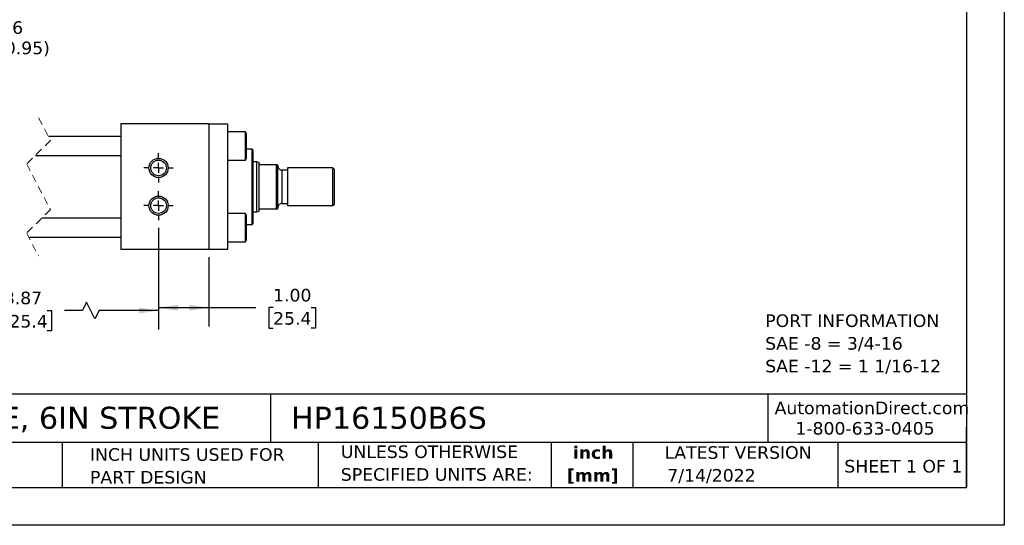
# Model space of a CAD drawing. Header units: inches. Extents: x 0 to 33, y 0 to 25.5.
# Tile 2 of 4: x 13.4 to 33, y 0 to 10.1. Entities that reach past the tile are written whole.
import ezdxf

# ---------------------------------------------------------------- set-up
doc = ezdxf.new("R2010")
doc.units = ezdxf.units.IN
doc.header["$LTSCALE"] = 3
doc.header["$MEASUREMENT"] = 0
for name, pattern in [('SLD-Center', [0.75, 0.6, -0.05, 0.05, -0.05]), ('SLD-Dashed', [0.075, 0.05, -0.025]), ('SLD-Solid', [0])]:
    doc.linetypes.add(name, pattern=pattern)
doc.layers.add('CENTER', color=40, linetype='SLD-Center')
doc.layers.add('DIMENSIONS', color=140, linetype='SLD-Solid', lineweight=25)
doc.layers.add('TEXT', color=140, linetype='SLD-Solid', lineweight=25)
doc.styles.add('SLDTEXTSTYLE0', font='VERDANA.TTF')
doc.styles.add('SLDTEXTSTYLE1', font='VERDANAB.TTF')
doc.dimstyles.new('SLDDIMSTYLE0', dxfattribs={"dimtxt": 0.254883, "dimasz": 0.39, "dimexe": 0, "dimexo": 0.0625, "dimgap": 0.063721, "dimtad": 0, "dimtih": 1, "dimtoh": 1, "dimrnd": 1e-09, "dimzin": 4, "dimdsep": 46, "dimtxsty": 'SLDTEXTSTYLE0', "dimsah": 1, "dimcen": 0.09, "dimadec": 0, "dimazin": 1, "dimtfac": 1, "dimtofl": 0, "dimtmove": 0, "dimatfit": 3, "dimfxl": 0, "dimfrac": 2, "dimtolj": 1, "dimtzin": 12, "dimarcsym": 0})
doc.dimstyles.new('SLDDIMSTYLE1', dxfattribs={"dimtxt": 0.254883, "dimasz": 0.39, "dimexe": 0, "dimexo": 0.0625, "dimgap": 0.063721, "dimtad": 0, "dimtih": 1, "dimtoh": 1, "dimrnd": 1e-09, "dimzin": 12, "dimdsep": 46, "dimtxsty": 'SLDTEXTSTYLE0', "dimsah": 1, "dimcen": 0.09, "dimadec": 0, "dimazin": 3, "dimtfac": 1, "dimtofl": 0, "dimtmove": 0, "dimatfit": 3, "dimfxl": 0, "dimfrac": 2, "dimtolj": 1, "dimtzin": 12, "dimarcsym": 0})
doc.dimstyles.new('SLDDIMSTYLE6', dxfattribs={"dimtxt": 0.254883, "dimasz": 0.39, "dimexe": 0, "dimexo": 0.0625, "dimgap": 0.063721, "dimtad": 0, "dimtih": 1, "dimtoh": 1, "dimrnd": 1e-09, "dimzin": 12, "dimdsep": 46, "dimtxsty": 'SLDTEXTSTYLE0', "dimsah": 1, "dimcen": 0, "dimadec": 0, "dimazin": 3, "dimtfac": 1, "dimtofl": 0, "dimtmove": 0, "dimatfit": 3, "dimfxl": 0, "dimfrac": 2, "dimtolj": 1, "dimtzin": 12, "dimarcsym": 0})

# ---------------------------------------------------------------- blocks, each defined once
blk = doc.blocks.new('SW_NOTE_0')
at = {"layer": 'TEXT', "color": 0, "char_height": 0.25, "attachment_point": 1, "style": 'SLDTEXTSTYLE0'}
for s, insert in [('PORT INFORMATION', (0, 0.318)), ('SAE -8 = 3/4-16', (0, -0.134)), ('SAE -12 = 1 1/16-12', (0, -0.585))]:
    blk.add_mtext(s, dxfattribs=dict(at, insert=insert))
blk = doc.blocks.new('SW_NOTE_0_1')
at = {"layer": 'TEXT', "color": 0, "char_height": 0.25, "attachment_point": 2, "style": 'SLDTEXTSTYLE1'}
for s, insert in [('inch', (0.375, 0.318)), ('[mm]', (0.367, -0.134))]:
    blk.add_mtext(s, dxfattribs=dict(at, insert=insert))
blk = doc.blocks.new('SW_NOTE_0_2')
at = {"layer": 'TEXT', "color": 0, "char_height": 0.25, "attachment_point": 1, "style": 'SLDTEXTSTYLE0'}
for s, insert in [('UNLESS OTHERWISE ', (0, 0.318)), ('SPECIFIED UNITS ARE:', (0, -0.134))]:
    blk.add_mtext(s, dxfattribs=dict(at, insert=insert))
blk = doc.blocks.new('SW_NOTE_0_6')
at = {"layer": 'TEXT', "color": 0, "char_height": 0.25, "attachment_point": 1, "style": 'SLDTEXTSTYLE0'}
for s, insert in [('INCH UNITS USED FOR ', (0, 0.318)), ('PART DESIGN', (0, -0.134))]:
    blk.add_mtext(s, dxfattribs=dict(at, insert=insert))
blk = doc.blocks.new('_D_17')
at = {"layer": 'DIMENSIONS'}
for p, q in [((10.216, 5.92), (10.216, 3.899)), ((16.168, 5.92), (16.168, 3.899)), ((14.734, 4.441), (14.651, 4.274)), ((14.901, 4.107), (14.734, 4.441)), ((10.216, 4.274), (12.636, 4.274)), ((12.981, 4.274), (12.896, 4.274)), ((12.896, 4.274), (12.896, 3.869)), ((13.951, 4.274), (14.036, 4.274)), ((14.036, 4.274), (14.036, 3.869)), ((14.651, 4.274), (14.296, 4.274)), ((14.984, 4.274), (14.901, 4.107)), ((16.168, 4.274), (14.984, 4.274)), ((12.896, 3.869), (12.981, 3.869)), ((14.036, 3.869), (13.951, 3.869))]:
    blk.add_line(p, q, dxfattribs=at)
for points in [[(10.216, 4.274), (10.606, 4.214), (10.606, 4.334)], [(16.168, 4.274), (15.778, 4.334), (15.778, 4.214)]]:
    blk.add_solid(points, dxfattribs=at)
at = {"layer": 'DIMENSIONS', "char_height": 0.25, "attachment_point": 1, "style": 'SLDTEXTSTYLE0'}
for s, insert in [('8.87', (13.087, 4.649)), ('225.4', (12.981, 4.186))]:
    blk.add_mtext(s, dxfattribs=dict(at, insert=insert))
blk = doc.blocks.new('_D_18')
at = {"layer": 'DIMENSIONS'}
for p, q in [((16.168, 5.92), (16.168, 3.956)), ((17.168, 5.336), (17.168, 3.956)), ((16.168, 4.331), (17.168, 4.331)), ((17.168, 4.331), (18.101, 4.331)), ((18.447, 4.331), (18.361, 4.331)), ((18.361, 4.331), (18.361, 3.926)), ((19.204, 4.331), (19.29, 4.331)), ((19.29, 4.331), (19.29, 3.926)), ((18.361, 3.926), (18.447, 3.926)), ((19.29, 3.926), (19.204, 3.926))]:
    blk.add_line(p, q, dxfattribs=at)
for points in [[(16.168, 4.331), (16.558, 4.271), (16.558, 4.391)], [(17.168, 4.331), (16.778, 4.391), (16.778, 4.271)]]:
    blk.add_solid(points, dxfattribs=at)
at = {"layer": 'DIMENSIONS', "char_height": 0.25, "attachment_point": 1, "style": 'SLDTEXTSTYLE0'}
for s, insert in [('1.00', (18.447, 4.705)), ('25.4', (18.447, 4.243))]:
    blk.add_mtext(s, dxfattribs=dict(at, insert=insert))
blk = doc.blocks.new('SW_SYMBOL_HOLE_DEPTH')
at = {"layer": 'DIMENSIONS', "color": 0}
for p, q in [((0, 103.3), (94.5, 103.3)), ((47.2, 103.3), (47.2, 8.9)), ((11.8, 65.6), (47.2, 8.9)), ((82.7, 65.6), (47.2, 8.9))]:
    blk.add_line(p, q, dxfattribs=at)
blk = doc.blocks.new('_D_20')
at = {"layer": 'DIMENSIONS'}
for p, q in [((10.276, 7.292), (11.002, 9.51)), ((11.002, 9.51), (11.658, 9.51))]:
    blk.add_line(p, q, dxfattribs=at)
blk.add_solid([(10.276, 7.292), (10.454, 7.644), (10.34, 7.681)], dxfattribs=at)
at = {"layer": 'DIMENSIONS', "xscale": 0.002688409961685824, "yscale": 0.002688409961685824, "zscale": 0.002688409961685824}
blk.add_blockref('SW_SYMBOL_HOLE_DEPTH', (11.846, 9.342), dxfattribs=at)
at = {"layer": 'DIMENSIONS', "char_height": 0.25, "attachment_point": 1, "style": 'SLDTEXTSTYLE0'}
for s, insert in [('3/8-16', (12.361, 10.03)), ('0.38(0.95)', (12.21, 9.625)), ('X4', (12.717, 9.22))]:
    blk.add_mtext(s, dxfattribs=dict(at, insert=insert))
blk = doc.blocks.new('SW_CENTERMARKSYMBOL_8')
at = {"layer": 'CENTER', "color": 0}
for p, q in [((0, 0.2), (0, 0.291)), ((-0.2, 0), (-0.291, 0)), ((0, 0), (-0.1, 0)), ((0, 0), (0, 0.1)), ((0, 0), (0, -0.1)), ((0, 0), (0.1, 0)), ((0.2, 0), (0.291, 0)), ((0, -0.2), (0, -0.291))]:
    blk.add_line(p, q, dxfattribs=at)
blk = doc.blocks.new('SW_CENTERMARKSYMBOL_9')
at = {"layer": 'CENTER', "color": 0}
for p, q in [((0, 0.2), (0, 0.291)), ((-0.2, 0), (-0.291, 0)), ((0, 0), (-0.1, 0)), ((0, 0), (0, 0.1)), ((0, 0), (0, -0.1)), ((0, 0), (0.1, 0)), ((0.2, 0), (0.291, 0)), ((0, -0.2), (0, -0.291))]:
    blk.add_line(p, q, dxfattribs=at)

msp = doc.modelspace()

# ---------------------------------------------------------------- linework, layer by layer
at = {"color": 7, "linetype": 'SLD-Solid'}
for p, q in [((33, 25.5), (33, 0)), ((33, 0), (0, 0))]:
    msp.add_line(p, q, dxfattribs=at)
at = {"color": 7, "linetype": 'SLD-Dashed', "lineweight": 18}
for p, q in [((13.779, 8.111), (14.015, 7.66)), ((14.015, 7.66), (13.543, 7.187)), ((13.543, 7.187), (14.015, 6.285)), ((14.015, 6.285), (13.543, 5.812)), ((13.543, 5.812), (13.779, 5.361))]:
    msp.add_line(p, q, dxfattribs=at)
for p, q in [((15.418, 7.986), (15.418, 5.486)), ((17.168, 7.986), (15.418, 7.986)), ((17.168, 7.986), (17.168, 5.486)), ((17.168, 7.986), (17.543, 7.986)), ((17.543, 7.986), (17.543, 5.486)), ((15.418, 7.736), (13.975, 7.736)), ((17.895, 7.829), (17.543, 7.829)), ((17.918, 7.789), (17.895, 7.829)), ((17.895, 7.267), (17.895, 7.829)), ((17.918, 7.307), (17.918, 7.789)), ((18.03, 7.485), (17.918, 7.485)), ((18.05, 7.465), (18.03, 7.485)), ((18.03, 6.736), (18.03, 7.485)), ((18.05, 6.006), (18.05, 7.465)), ((13.717, 7.361), (15.418, 7.361)), ((17.543, 7.267), (17.895, 7.267)), ((17.895, 7.267), (17.918, 7.307)), ((18.125, 7.236), (18.05, 7.236)), ((18.169, 7.22), (18.125, 7.236)), ((18.125, 6.236), (18.125, 7.236)), ((18.169, 7.205), (18.169, 7.22)), ((18.169, 6.267), (18.169, 7.205)), ((18.512, 7.173), (18.2, 7.173)), ((18.512, 6.298), (18.512, 7.173)), ((18.512, 7.173), (18.544, 7.173)), ((18.544, 6.298), (18.544, 7.173)), ((18.732, 7.068), (18.624, 7.068)), ((18.624, 7.068), (18.624, 6.404)), ((19.637, 7.111), (18.732, 7.111)), ((18.732, 7.111), (18.732, 6.361)), ((19.669, 7.08), (19.637, 7.111)), ((19.637, 6.361), (19.637, 7.111)), ((19.669, 6.392), (19.669, 7.08)), ((18.03, 5.986), (18.03, 6.736)), ((18.2, 6.298), (18.512, 6.298)), ((18.512, 6.298), (18.544, 6.298)), ((18.624, 6.404), (18.732, 6.404)), ((18.732, 6.361), (19.637, 6.361)), ((19.637, 6.361), (19.669, 6.392)), ((15.418, 6.111), (13.842, 6.111)), ((17.895, 6.204), (17.543, 6.204)), ((17.918, 6.164), (17.895, 6.204)), ((17.895, 5.642), (17.895, 6.204)), ((17.918, 5.923), (17.918, 6.164)), ((18.05, 6.236), (18.125, 6.236)), ((18.125, 6.236), (18.169, 6.252)), ((18.169, 6.252), (18.169, 6.267)), ((17.918, 5.986), (18.03, 5.986)), ((17.918, 5.682), (17.918, 5.923)), ((18.03, 5.986), (18.05, 6.006)), ((13.583, 5.736), (15.418, 5.736)), ((17.543, 5.642), (17.895, 5.642)), ((17.895, 5.642), (17.918, 5.682)), ((17.168, 5.486), (15.418, 5.486)), ((17.543, 5.486), (17.168, 5.486))]:
    msp.add_line(p, q)
for centre, radius in [((16.168, 7.111), 0.191), ((16.168, 7.111), 0.156), ((16.168, 6.361), 0.191), ((16.168, 6.361), 0.156)]:
    msp.add_circle(centre, radius)
for centre, start, end in [((18.624, 7.148), 179.9997, 270.0002), ((18.624, 6.324), 89.9998, 180.0003)]:
    msp.add_arc(centre, 0.08, start, end)
for points, knots in [([(18.2, 7.173), (18.198, 7.173), (18.195, 7.174), (18.189, 7.175), (18.183, 7.178), (18.173, 7.186), (18.169, 7.196), (18.169, 7.204), (18.169, 7.205)], [0, 0, 0, 0, 0.098571, 0.20772, 0.349035, 0.555819, 0.944336, 1, 1, 1, 1]), ([(18.169, 6.267), (18.17, 6.274), (18.172, 6.283), (18.181, 6.292), (18.187, 6.296), (18.193, 6.298), (18.197, 6.298), (18.199, 6.298), (18.2, 6.298)], [0, 0, 0, 0, 0.424675, 0.549713, 0.75899, 0.859431, 0.975069, 1, 1, 1, 1])]:
    msp.add_open_spline(points, degree=3, knots=knots)
at = {"layer": 'TEXT'}
for p, q in [((32.25, 24.75), (32.25, 0.75)), ((32.25, 2.613), (0.75, 2.613)), ((18.397, 2.613), (18.397, 1.65)), ((28.296, 2.613), (28.296, 1.65)), ((32.25, 0.75), (32.25, 1.95)), ((32.25, 1.65), (0.75, 1.65)), ((14.25, 1.65), (14.25, 0.75)), ((19.344, 1.65), (19.344, 0.75)), ((23.979, 1.65), (23.979, 0.75)), ((25.608, 1.65), (25.608, 0.75)), ((29.687, 1.65), (29.687, 0.75)), ((0.75, 0.75), (32.25, 0.75))]:
    msp.add_line(p, q, dxfattribs=at)

# ---------------------------------------------------------------- block references
at = {"layer": 'CENTER'}
for name, p in [('SW_CENTERMARKSYMBOL_9', (16.168, 7.111)), ('SW_CENTERMARKSYMBOL_8', (16.168, 6.361))]:
    msp.add_blockref(name, p, dxfattribs=at)
at = {"layer": 'TEXT'}
for name, p in [('SW_NOTE_0', (28.242, 3.879)), ('SW_NOTE_0_2', (19.796, 1.272)), ('SW_NOTE_0_1', (24.443, 1.255)), ('SW_NOTE_0_6', (14.803, 1.216))]:
    msp.add_blockref(name, p, dxfattribs=at)

# ---------------------------------------------------------------- texts
at = {"layer": 'TEXT', "style": 'SLDTEXTSTYLE0'}
for s, insert, char_height, attachment_point in [('HYDRAULIC CYLINDER: NFPA, 1.5IN BORE, 6IN STROKE', (0.941, 2.359), 0.4375, 1), ('HP16150B6S', (18.804, 2.359), 0.4375, 1), ('AutomationDirect.com', (28.429, 2.461), 0.25, 1), ('1-800-633-0405', (28.842, 2.055), 0.25, 1), ('LATEST VERSION', (27.703, 1.574), 0.25, 2), ('SHEET 1 OF 1', (29.816, 1.301), 0.25, 1), ('7/14/2022', (26.293, 1.12), 0.25, 1)]:
    msp.add_mtext(s, dxfattribs=dict(at, insert=insert, char_height=char_height, attachment_point=attachment_point))

# ---------------------------------------------------------------- dimensions: what is measured, and where the dimension line sits
at = {"layer": 'DIMENSIONS'}
dim = msp.add_diameter_dim_2p(p1=(10.157, 6.93), p2=(10.276, 7.292), text='3/8-16\\P{\\fGDT;x}0.38(0.95)\\PX4', dimstyle='SLDDIMSTYLE6', override={"dimpost": '<>'}, dxfattribs=at)
dim.commit()
dim.dimension.update_dxf_attribs({"geometry": '_D_20', "text_midpoint": (12.937, 9.51), "dimtype": 163})
dim = msp.add_linear_dim(base=(16.168, 4.274), p1=(10.216, 6.07), p2=(16.168, 6.07), text='8.87', dimstyle='SLDDIMSTYLE1', dxfattribs=at)
dim.commit()
dim.dimension.update_dxf_attribs({"geometry": '_D_17', "text_midpoint": (13.466, 4.274), "dimtype": 160})
dim = msp.add_linear_dim(base=(17.168, 4.331), p1=(16.168, 6.07), p2=(17.168, 5.486), dimstyle='SLDDIMSTYLE0', dxfattribs=at)
dim.commit()
dim.dimension.update_dxf_attribs({"geometry": '_D_18', "text_midpoint": (18.825, 4.331), "dimtype": 160})

doc.saveas('drawing.dxf')
